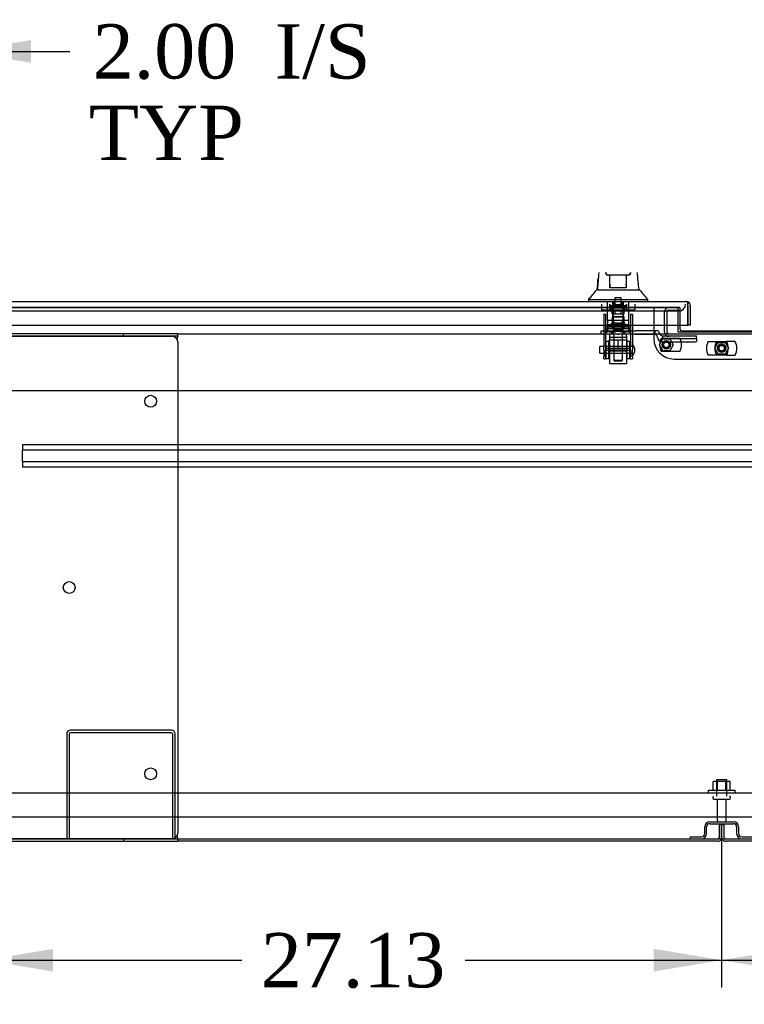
# Model space of a CAD drawing. Header units: inches. Extents: x 2 to 538, y -2 to 358.
# Tile 2 of 22: x 129 to 155, y 46 to 82. Entities that reach past the tile are written whole.
import ezdxf
from ezdxf.enums import TextEntityAlignment as Align
from ezdxf.lldxf.tags import DXFTag

# ---------------------------------------------------------------- set-up
doc = ezdxf.new("R2010")
doc.units = ezdxf.units.IN
doc.header["$MEASUREMENT"] = 0
for name, color, linetype in [('COM43134', 7, 'Continuous'), ('COM50669', 7, 'Continuous'), ('COM55602-4', 7, 'Continuous'), ('COM55738-23', 7, 'Continuous'), ('COM70098', 7, 'Continuous'), ('COM70112-6', 7, 'Continuous'), ('COM70113-6', 7, 'Continuous'), ('COM70218', 7, 'Continuous'), ('COM70220', 7, 'Continuous'), ('COM70740-2', 7, 'Continuous'), ('COM70838', 7, 'Continuous'), ('COM70839-4', 7, 'Continuous'), ('COM71186-1', 7, 'Continuous'), ('COM71193-3', 7, 'Continuous'), ('Default', 7, 'Continuous'), ('GSK86006', 7, 'Continuous'), ('HAN86294', 7, 'Continuous'), ('HAN86294_NUT', 7, 'Continuous'), ('HAN86294_SCREW', 7, 'Continuous'), ('HAN86294_WASHER', 7, 'Continuous'), ('HAN_NUT', 7, 'Continuous'), ('NTS166105', 7, 'Continuous'), ('NTS18147', 7, 'Continuous'), ('NTS86070', 7, 'Continuous'), ('ROL87452', 7, 'Continuous'), ('RVT17786', 7, 'Continuous'), ('RVT19000', 7, 'Continuous'), ('SCC180005', 7, 'Continuous'), ('SPC87322', 7, 'Continuous'), ('STD26089', 7, 'Continuous'), ('STD26122', 7, 'Continuous'), ('WAF25059', 7, 'Continuous'), ('WAF25376', 7, 'Continuous'), ('WAM30038', 7, 'Continuous')]:
    doc.layers.add(name, color=color, linetype=linetype)
doc.styles.add('SEACAD_Times_New_Roman', font='times.ttf')
tags = doc.linetypes.add('CENTER2', pattern=[1.125, 0.75, -0.125, 0.125, -0.125]).pattern_tags.tags
tags[10:11] = [DXFTag(74, 4), DXFTag(75, 0), DXFTag(340, '0'), DXFTag(46, 0.0), DXFTag(50, 0.0), DXFTag(44, 0.0), DXFTag(45, 0.0)]
tags[8:9] = [DXFTag(74, 4), DXFTag(75, 0), DXFTag(340, '0'), DXFTag(46, 0.0), DXFTag(50, 0.0), DXFTag(44, 0.0), DXFTag(45, 0.0)]
tags[6:7] = [DXFTag(74, 4), DXFTag(75, 0), DXFTag(340, '0'), DXFTag(46, 0.0), DXFTag(50, 0.0), DXFTag(44, 0.0), DXFTag(45, 0.0)]
tags[4:5] = [DXFTag(74, 4), DXFTag(75, 0), DXFTag(340, '0'), DXFTag(46, 0.0), DXFTag(50, 0.0), DXFTag(44, 0.0), DXFTag(45, 0.0)]
tags = doc.linetypes.add('HIDDEN2', pattern=[0.1875, 0.125, -0.0625]).pattern_tags.tags
tags[6:7] = [DXFTag(74, 4), DXFTag(75, 0), DXFTag(340, '0'), DXFTag(46, 0.0), DXFTag(50, 0.0), DXFTag(44, 0.0), DXFTag(45, 0.0)]
tags[4:5] = [DXFTag(74, 4), DXFTag(75, 0), DXFTag(340, '0'), DXFTag(46, 0.0), DXFTag(50, 0.0), DXFTag(44, 0.0), DXFTag(45, 0.0)]
doc.dimstyles.new('HAMMOND_(STH_-_540x360)', dxfattribs={"dimtxt": 2, "dimasz": 2.5, "dimexe": 1, "dimexo": 1, "dimgap": 0.5, "dimtad": 0, "dimtih": 1, "dimtoh": 1, "dimzin": 0, "dimdsep": 46, "dimtxsty": 'SEACAD_Times_New_Roman', "dimblk1": '_SE_FILLED', "dimblk2": '_SE_FILLED', "dimsah": 1, "dimcen": 1, "dimadec": 0, "dimazin": 0, "dimtfac": 0.8, "dimtofl": 0, "dimtmove": 0, "dimatfit": 3, "dimfxl": 1, "dimtolj": 1, "dimtzin": 0, "dimarcsym": 0})

# ---------------------------------------------------------------- blocks, each defined once
blk = doc.blocks.new('SEANNOT_GROUP2')
at = {"layer": 'Default', "color": 7, "linetype": 'CENTER2'}
blk.add_line((126.654, 68.413), (182.665, 68.413), dxfattribs=at)
blk = doc.blocks.new('SE1')
at = {"layer": 'COM43134', "color": 7, "linetype": 'HIDDEN2'}
for p, q in [((126.845, 53.602), (182.475, 53.602)), ((126.785, 52.727), (182.534, 52.727))]:
    blk.add_line(p, q, dxfattribs=at)
at = {"layer": 'COM50669', "color": 7, "linetype": 'HIDDEN2'}
for p, q in [((134.391, 55.915), (130.677, 55.915)), ((130.534, 55.772), (130.534, 51.915)), ((130.629, 55.772), (130.629, 51.915)), ((134.391, 55.82), (130.677, 55.82)), ((134.439, 51.915), (134.439, 55.772)), ((134.534, 51.915), (134.534, 55.772))]:
    blk.add_line(p, q, dxfattribs=at)
for centre, radius, start, end in [((130.677, 55.772), 0.143, 90, 180), ((134.391, 55.772), 0.143, 0, 90), ((130.677, 55.772), 0.048, 90, 180), ((134.391, 55.772), 0.048, 0, 90)]:
    blk.add_arc(centre, radius, start, end, dxfattribs=at)
at = {"layer": 'COM55602-4', "color": 7, "linetype": 'Continuous'}
for p, q in [((132.628, 70.508), (124.771, 70.508)), ((132.628, 70.413), (124.771, 70.413)), ((124.771, 70.413), (134.407, 70.413)), ((134.628, 70.508), (132.628, 70.508)), ((132.628, 70.413), (132.628, 70.508)), ((134.628, 70.413), (132.628, 70.413)), ((134.603, 70.293), (134.617, 70.365)), ((134.628, 70.413), (134.628, 70.508)), ((134.628, 70.403), (134.628, 70.413)), ((134.627, 70.193), (134.627, 52.135)), ((124.771, 51.915), (132.628, 51.915)), ((134.407, 51.915), (124.771, 51.915)), ((132.628, 51.915), (132.628, 51.82)), ((132.628, 51.915), (134.628, 51.915)), ((134.617, 51.963), (134.603, 52.035)), ((134.628, 51.915), (134.628, 51.925)), ((134.628, 51.915), (134.628, 51.82)), ((124.771, 51.82), (132.628, 51.82)), ((132.628, 51.82), (134.628, 51.82))]:
    blk.add_line(p, q, dxfattribs=at)
for centre in [(133.627, 68.023), (130.627, 61.164), (133.627, 54.305)]:
    blk.add_circle(centre, 0.218, dxfattribs=at)
for centre, radius, start, end in [((134.407, 70.193), 0.22, 0, 90), ((134.935, 70.296), 0.326, 160.716, 167.6742), ((134.407, 52.135), 0.22, 270, 0), ((134.935, 52.033), 0.326, 192.3258, 199.284)]:
    blk.add_arc(centre, radius, start, end, dxfattribs=at)
at = {"layer": 'COM55738-23', "color": 7, "linetype": 'HIDDEN2'}
for p, q in [((154.034, 52.103), (154.034, 52.353)), ((154.106, 52.103), (154.106, 52.353)), ((154.222, 52.54), (155.097, 52.54)), ((154.222, 52.468), (155.097, 52.468)), ((155.212, 52.353), (155.212, 52.103)), ((155.284, 52.353), (155.284, 52.103)), ((153.497, 51.987), (153.919, 51.987)), ((153.497, 51.987), (153.497, 51.915)), ((155.4, 51.987), (155.822, 51.987))]:
    blk.add_line(p, q, dxfattribs=at)
for centre, radius, start, end in [((154.222, 52.353), 0.188, 90, 180), ((154.222, 52.353), 0.116, 90, 180), ((155.097, 52.353), 0.188, 0, 90), ((155.097, 52.353), 0.115, 0, 90), ((153.919, 52.103), 0.188, 270, 0), ((153.919, 52.103), 0.116, 270, 0), ((155.4, 52.103), 0.188, 180, 270), ((155.4, 52.103), 0.116, 180, 270)]:
    blk.add_arc(centre, radius, start, end, dxfattribs=at)
at = {"layer": 'COM70098', "color": 7, "linetype": 'HIDDEN2'}
for p, q in [((152.159, 71.475), (152.159, 70.326)), ((153.122, 71.475), (153.042, 71.475)), ((153.122, 71.475), (153.122, 70.82)), ((152.909, 69.576), (156.409, 69.576))]:
    blk.add_line(p, q, dxfattribs=at)
at = {"layer": 'COM70098', "color": 7, "linetype": 'Continuous'}
for p, q in [((153.122, 70.82), (153.122, 70.678)), ((153.182, 70.618), (156.136, 70.618))]:
    blk.add_line(p, q, dxfattribs=at)
at = {"layer": 'COM70098', "color": 7, "linetype": 'HIDDEN2'}
for centre in [(152.622, 70.1), (154.659, 69.975)]:
    blk.add_circle(centre, 0.156, dxfattribs=at)
at = {"layer": 'COM70098', "color": 7, "linetype": 'Continuous'}
blk.add_arc((153.182, 70.678), 0.06, 180, 270, dxfattribs=at)
at = {"layer": 'COM70098', "color": 7, "linetype": 'HIDDEN2'}
blk.add_arc((152.909, 70.326), 0.75, 180, 270, dxfattribs=at)
at = {"layer": 'COM70112-6', "color": 7, "linetype": 'HIDDEN2'}
for p, q in [((153.042, 71.477), (126.003, 71.477)), ((153.042, 71.477), (153.042, 71.475)), ((153.042, 70.583), (153.042, 70.577)), ((153.042, 70.577), (156.276, 70.577))]:
    blk.add_line(p, q, dxfattribs=at)
at = {"layer": 'COM70113-6', "color": 7, "linetype": 'HIDDEN2'}
for p, q in [((126.003, 71.475), (153.042, 71.475)), ((153.042, 71.475), (153.042, 70.82))]:
    blk.add_line(p, q, dxfattribs=at)
at = {"layer": 'COM70113-6', "color": 7, "linetype": 'Continuous'}
for p, q in [((153.042, 70.82), (153.042, 70.583)), ((134.628, 70.508), (174.691, 70.508)), ((153.042, 70.583), (156.276, 70.583)), ((134.628, 51.915), (174.691, 51.915))]:
    blk.add_line(p, q, dxfattribs=at)
at = {"layer": 'COM70218', "color": 7, "linetype": 'HIDDEN2'}
for p, q in [((180.409, 66.413), (128.909, 66.413)), ((128.909, 66.413), (128.909, 66.37)), ((128.909, 66.37), (128.909, 66.268)), ((128.909, 66.268), (128.909, 66.225)), ((128.909, 65.788), (128.909, 66.225)), ((180.409, 66.225), (128.909, 66.225)), ((180.409, 65.788), (128.909, 65.788)), ((128.909, 65.788), (128.909, 65.745)), ((128.909, 65.745), (128.909, 65.643)), ((128.909, 65.643), (128.909, 65.6)), ((180.409, 65.6), (128.909, 65.6))]:
    blk.add_line(p, q, dxfattribs=at)
at = {"layer": 'COM70220', "color": 7, "linetype": 'HIDDEN2'}
for p, q in [((126.173, 71.35), (152.833, 71.35)), ((152.833, 71.35), (153.083, 71.35))]:
    blk.add_line(p, q, dxfattribs=at)
blk.add_arc((153.083, 71.6), 0.25, 270, 0, dxfattribs=at)
at = {"layer": 'COM70740-2', "color": 7, "linetype": 'HIDDEN2'}
for p, q in [((152.555, 70.568), (152.555, 71.32)), ((152.65, 70.568), (152.65, 71.32)), ((152.71, 71.38), (153.122, 71.38))]:
    blk.add_line(p, q, dxfattribs=at)
for centre, radius, start, end in [((152.71, 71.32), 0.155, 90, 180), ((152.71, 71.32), 0.06, 90, 180), ((152.71, 70.568), 0.155, 180, 270), ((152.71, 70.568), 0.06, 180, 270)]:
    blk.add_arc(centre, radius, start, end, dxfattribs=at)
at = {"layer": 'COM70838', "color": 7, "linetype": 'HIDDEN2'}
for p, q in [((150.221, 70.493), (150.221, 70.618)), ((150.221, 70.618), (150.346, 70.618)), ((150.346, 70.493), (150.221, 70.493)), ((150.346, 70.618), (151.401, 70.618)), ((150.828, 70.493), (150.346, 70.493)), ((151.401, 70.493), (150.863, 70.493)), ((151.401, 70.618), (151.49, 70.618)), ((151.49, 70.493), (151.401, 70.493)), ((152.203, 70.618), (151.49, 70.618)), ((151.49, 70.493), (152.176, 70.493)), ((152.301, 70.618), (152.203, 70.618)), ((152.203, 70.618), (152.203, 70.49)), ((152.293, 70.376), (152.293, 70.399)), ((152.361, 70.56), (152.361, 70.558)), ((152.486, 70.435), (152.486, 70.332)), ((152.486, 70.432), (153.731, 70.432)), ((152.486, 70.332), (153.606, 70.332)), ((153.731, 70.351), (153.731, 70.432)), ((153.731, 70.351), (153.731, 70.224)), ((152.486, 70.206), (153.606, 70.206))]:
    blk.add_line(p, q, dxfattribs=at)
for centre, radius, start, end in [((152.176, 70.376), 0.117, 76.4554, 90), ((152.176, 70.376), 0.117, 0, 76.4554), ((152.486, 70.399), 0.193, 180, 270), ((152.301, 70.558), 0.06, 0, 90), ((152.486, 70.56), 0.125, 180, 270)]:
    blk.add_arc(centre, radius, start, end, dxfattribs=at)
for centre, major_axis, start_param, end_param in [((153.606, 70.351), (-0.125, 0), 1.570796, 3.141593), ((153.606, 70.224), (0.125, 0), 4.712389, 6.283185)]:
    blk.add_ellipse(centre, major_axis=major_axis, ratio=0.145455, start_param=start_param, end_param=end_param, dxfattribs=at)
at = {"layer": 'COM70839-4', "color": 7, "linetype": 'HIDDEN2'}
for p, q in [((150.315, 71.224), (150.385, 71.224)), ((150.315, 71.215), (150.315, 71.224)), ((150.315, 71.215), (150.315, 70.084)), ((150.385, 71.224), (150.385, 71.215)), ((150.385, 71.215), (150.385, 70.084)), ((151.307, 71.224), (151.377, 71.224)), ((151.307, 71.215), (151.307, 71.224)), ((151.307, 71.215), (151.307, 70.084)), ((151.377, 71.224), (151.377, 71.215)), ((151.377, 71.215), (151.377, 70.084)), ((150.385, 70.763), (151.307, 70.763)), ((150.315, 69.921), (150.315, 70.084)), ((150.385, 70.084), (150.385, 69.921)), ((151.307, 69.969), (150.385, 69.969)), ((151.307, 69.921), (151.307, 70.084)), ((151.377, 70.084), (151.377, 69.921)), ((150.315, 69.921), (150.315, 69.661)), ((150.315, 69.584), (150.315, 69.661)), ((150.385, 69.661), (150.385, 69.921)), ((150.385, 69.904), (151.307, 69.904)), ((150.385, 69.661), (150.385, 69.584)), ((151.307, 69.921), (151.307, 69.661)), ((151.307, 69.584), (151.307, 69.661)), ((151.377, 69.661), (151.377, 69.921)), ((151.377, 69.661), (151.377, 69.584)), ((150.315, 69.584), (150.385, 69.584)), ((151.307, 69.584), (151.377, 69.584))]:
    blk.add_line(p, q, dxfattribs=at)
at = {"layer": 'COM71186-1', "color": 7, "linetype": 'HIDDEN2'}
for p, q in [((154.564, 52.445), (154.564, 51.963)), ((154.659, 52.445), (154.564, 52.445)), ((154.659, 52.445), (154.659, 51.963)), ((154.659, 51.963), (154.659, 52.445)), ((154.659, 52.445), (154.754, 52.445)), ((154.754, 51.963), (154.754, 52.445))]:
    blk.add_line(p, q, dxfattribs=at)
at = {"layer": 'COM71186-1', "color": 7, "linetype": 'Continuous'}
for p, q in [((154.516, 51.82), (134.628, 51.82)), ((174.691, 51.82), (154.802, 51.82))]:
    blk.add_line(p, q, dxfattribs=at)
at = {"layer": 'COM71186-1', "color": 7, "linetype": 'HIDDEN2'}
for centre, radius, start, end in [((154.516, 51.963), 0.048, 270, 0), ((154.516, 51.963), 0.143, 340.3871, 0), ((154.802, 51.963), 0.143, 180, 199.6129), ((154.802, 51.963), 0.048, 180, 270)]:
    blk.add_arc(centre, radius, start, end, dxfattribs=at)
at = {"layer": 'COM71186-1', "color": 7, "linetype": 'Continuous'}
for centre, start, end in [((154.516, 51.963), 270, 340.3871), ((154.802, 51.963), 199.6129, 270)]:
    blk.add_arc(centre, 0.143, start, end, dxfattribs=at)
at = {"layer": 'COM71193-3', "color": 7, "linetype": 'Continuous'}
for p, q in [((125.646, 71.695), (153.36, 71.695)), ((153.36, 71.695), (153.36, 71.695)), ((153.36, 71.695), (153.36, 71.695)), ((153.36, 71.695), (153.36, 71.695)), ((153.408, 71.615), (153.447, 71.666)), ((153.408, 71.552), (153.408, 71.666)), ((153.408, 71.552), (153.408, 71.615)), ((153.408, 71.552), (153.408, 71.552)), ((153.408, 71.552), (153.408, 70.82)), ((153.408, 70.82), (153.408, 71.552)), ((153.503, 71.552), (153.503, 70.82)), ((125.598, 70.82), (153.408, 70.82)), ((153.503, 70.82), (153.408, 70.82))]:
    blk.add_line(p, q, dxfattribs=at)
for start, end in [(89.9238, 90), (52.4964, 89.8439), (0, 52.4964)]:
    blk.add_arc((153.36, 71.552), 0.143, start, end, dxfattribs=at)
blk.add_open_spline([(153.408, 71.666), (153.4, 71.675), (153.392, 71.682), (153.38, 71.69), (153.376, 71.692), (153.368, 71.694), (153.364, 71.695), (153.36, 71.695)], degree=3, knots=[0, 0, 0, 0, 0.5, 0.5, 0.75, 0.75, 1, 1, 1, 1], dxfattribs=at)
at = {"layer": 'GSK86006', "color": 7, "linetype": 'HIDDEN2'}
for centre in [(152.622, 70.1), (154.659, 69.975)]:
    blk.add_circle(centre, 0.125, dxfattribs=at)
at = {"layer": 'HAN86294', "color": 7, "linetype": 'Continuous'}
for p, q in [((150.391, 72.76), (150.391, 72.764)), ((150.391, 72.73), (150.391, 72.76)), ((150.481, 72.67), (150.451, 72.67)), ((151.211, 72.67), (150.481, 72.67)), ((150.546, 72.239), (150.546, 72.67)), ((151.146, 72.67), (151.146, 72.239)), ((151.241, 72.67), (151.211, 72.67)), ((151.301, 72.764), (151.301, 72.76)), ((151.301, 72.76), (151.301, 72.73)), ((150.546, 72.199), (150.546, 72.239)), ((150.761, 72.195), (150.576, 72.195)), ((150.931, 72.195), (150.761, 72.195)), ((151.116, 72.195), (150.931, 72.195)), ((151.146, 72.239), (151.146, 72.199)), ((150.082, 72.13), (150.266, 72.13)), ((150.266, 72.13), (150.379, 72.13)), ((150.379, 72.13), (150.587, 72.13)), ((150.587, 72.13), (150.655, 72.13)), ((150.655, 72.13), (150.746, 72.13)), ((150.746, 72.13), (150.787, 72.13)), ((150.787, 72.13), (150.905, 72.13)), ((150.905, 72.13), (151.203, 72.13)), ((151.203, 72.13), (151.312, 72.13)), ((151.312, 72.13), (151.618, 72.13)), ((149.756, 71.778), (149.756, 71.695)), ((149.756, 71.775), (150.107, 71.775)), ((150.107, 71.775), (150.34, 71.775)), ((150.34, 71.775), (150.787, 71.775)), ((150.787, 71.775), (150.905, 71.775)), ((150.905, 71.775), (150.956, 71.775)), ((150.956, 71.775), (151.104, 71.775)), ((151.104, 71.775), (151.584, 71.775)), ((151.584, 71.775), (151.936, 71.775)), ((151.936, 71.695), (151.936, 71.778))]:
    blk.add_line(p, q, dxfattribs=at)
at = {"layer": 'HAN86294', "color": 7, "linetype": 'HIDDEN2'}
for p, q in [((150.45, 70.993), (150.45, 71.695)), ((150.646, 70.993), (150.646, 71.695)), ((150.683, 71.695), (150.683, 71.57)), ((151.008, 71.57), (150.683, 71.57)), ((151.008, 71.57), (151.008, 71.695)), ((151.045, 70.993), (151.045, 71.695)), ((151.241, 70.993), (151.241, 71.695)), ((150.646, 70.993), (150.45, 70.993)), ((151.045, 70.993), (150.646, 70.993)), ((150.686, 70.868), (150.686, 70.993)), ((150.846, 70.868), (150.686, 70.868)), ((151.006, 70.868), (150.846, 70.868)), ((151.006, 70.868), (151.006, 70.993)), ((151.241, 70.993), (151.045, 70.993)), ((150.686, 70.493), (150.686, 69.533)), ((151.006, 69.533), (151.006, 70.493)), ((150.686, 69.533), (151.006, 69.533)), ((150.686, 69.533), (150.716, 69.503)), ((150.976, 69.503), (150.716, 69.503)), ((150.976, 69.503), (151.006, 69.533))]:
    blk.add_line(p, q, dxfattribs=at)
at = {"layer": 'HAN86294', "color": 7, "linetype": 'Continuous'}
for centre, radius, start, end in [((165.981, 71.133), 15.93, 174.1217, 176.4108), ((150.481, 72.76), 0.09, 180, 270), ((150.451, 72.73), 0.06, 180, 270), ((151.211, 72.76), 0.09, 270, 0), ((151.241, 72.73), 0.06, 270, 0), ((89.591, 66.086), 62.32, 5.56591, 6.15208), ((145.964, 75.407), 5.251, 316.2334, 321.3827), ((164.051, 82.319), 16.062, 219.3746, 221.0327)]:
    blk.add_arc(centre, radius, start, end, dxfattribs=at)
blk.add_open_spline([(150.07, 72.13), (150.085, 72.273), (150.1, 72.416), (150.115, 72.558)], degree=3, dxfattribs=at)
for points, knots in [([(150.546, 72.239), (150.546, 72.245), (150.547, 72.251), (150.551, 72.264), (150.553, 72.271), (150.562, 72.292), (150.569, 72.306), (150.576, 72.32)], [0, 0, 0, 0, 0.25, 0.25, 0.5, 0.5, 1, 1, 1, 1]), ([(150.576, 72.195), (150.572, 72.195), (150.568, 72.195), (150.561, 72.195), (150.557, 72.195), (150.552, 72.196), (150.549, 72.196), (150.547, 72.197), (150.546, 72.198), (150.546, 72.199)], [0, 0, 0, 0, 0.25, 0.25, 0.5, 0.5, 0.75, 0.75, 1, 1, 1, 1]), ([(151.116, 72.32), (151.123, 72.306), (151.13, 72.292), (151.138, 72.271), (151.141, 72.264), (151.144, 72.251), (151.146, 72.245), (151.146, 72.239)], [0, 0, 0, 0, 0.5, 0.5, 0.75, 0.75, 1, 1, 1, 1]), ([(151.146, 72.199), (151.146, 72.198), (151.145, 72.197), (151.142, 72.196), (151.14, 72.196), (151.132, 72.195), (151.124, 72.195), (151.116, 72.195)], [0, 0, 0, 0, 0.25, 0.25, 0.5, 0.5, 1, 1, 1, 1])]:
    blk.add_open_spline(points, degree=3, knots=knots, dxfattribs=at)
at = {"layer": 'HAN86294_NUT', "color": 7, "linetype": 'HIDDEN2'}
for p, q in [((150.846, 70.276), (150.513, 70.276)), ((150.513, 69.951), (150.513, 70.276)), ((151.178, 70.276), (150.846, 70.276)), ((150.846, 69.951), (150.846, 70.276)), ((151.178, 69.951), (151.178, 70.276)), ((150.68, 69.951), (150.513, 69.951)), ((150.513, 69.951), (150.513, 69.901)), ((151.148, 69.871), (150.543, 69.871)), ((150.846, 69.951), (150.68, 69.951)), ((151.012, 69.951), (150.846, 69.951)), ((151.178, 69.951), (151.012, 69.951)), ((151.178, 69.901), (151.178, 69.951))]:
    blk.add_line(p, q, dxfattribs=at)
for centre, start, end in [((150.543, 69.901), 180, 270), ((151.148, 69.901), 270, 0)]:
    blk.add_arc(centre, 0.03, start, end, dxfattribs=at)
at = {"layer": 'HAN86294_SCREW', "color": 7, "linetype": 'HIDDEN2'}
for p, q in [((150.962, 71.825), (150.73, 71.825)), ((150.73, 71.825), (150.73, 71.45)), ((150.962, 71.45), (150.962, 71.825)), ((151.108, 71.45), (150.583, 71.45)), ((150.583, 71.45), (150.583, 71.38)), ((151.108, 71.38), (151.108, 71.45)), ((151.108, 71.38), (150.583, 71.38)), ((150.623, 71.243), (150.623, 71.38)), ((150.623, 71.243), (150.735, 71.243)), ((150.735, 71.243), (150.735, 71.38)), ((150.735, 71.243), (150.957, 71.243)), ((150.957, 71.243), (150.957, 71.38)), ((150.957, 71.243), (151.068, 71.243)), ((151.068, 71.243), (151.068, 71.38))]:
    blk.add_line(p, q, dxfattribs=at)
at = {"layer": 'HAN86294_WASHER', "color": 7, "linetype": 'HIDDEN2'}
for p, q in [((150.534, 71.6), (150.534, 71.54)), ((151.157, 71.54), (150.534, 71.54)), ((150.534, 71.54), (150.534, 71.48)), ((150.534, 71.54), (151.157, 71.54)), ((151.157, 71.48), (150.534, 71.48)), ((151.157, 71.54), (151.157, 71.6)), ((151.157, 71.48), (151.157, 71.54))]:
    blk.add_line(p, q, dxfattribs=at)
at = {"layer": 'HAN_NUT', "color": 7, "linetype": 'HIDDEN2'}
for p, q in [((150.234, 71.6), (150.234, 71.385)), ((150.54, 71.6), (150.54, 71.385)), ((151.152, 71.6), (151.152, 71.385)), ((151.458, 71.6), (151.458, 71.385)), ((150.234, 71.385), (150.54, 71.385)), ((150.54, 71.385), (151.152, 71.385)), ((151.152, 71.385), (151.458, 71.385))]:
    blk.add_line(p, q, dxfattribs=at)
at = {"layer": 'NTS166105', "color": 7, "linetype": 'HIDDEN2'}
for p, q in [((154.505, 54.018), (154.343, 54.018)), ((154.343, 53.698), (154.343, 54.018)), ((154.814, 54.018), (154.505, 54.018)), ((154.505, 53.698), (154.505, 54.018)), ((154.975, 54.018), (154.814, 54.018)), ((154.814, 53.698), (154.814, 54.018)), ((154.975, 53.698), (154.975, 54.018))]:
    blk.add_line(p, q, dxfattribs=at)
at = {"layer": 'NTS18147', "color": 7, "linetype": 'HIDDEN2'}
for p, q in [((150.626, 71.13), (151.066, 71.13)), ((150.626, 71.13), (150.626, 70.692)), ((151.066, 71.13), (150.626, 71.13)), ((150.626, 71.13), (150.626, 71.13)), ((151.066, 70.692), (151.066, 71.13)), ((151.066, 71.13), (151.066, 71.13)), ((150.451, 70.692), (150.383, 70.692)), ((150.383, 70.692), (150.383, 70.629)), ((150.451, 70.692), (150.383, 70.692)), ((150.383, 70.692), (150.383, 70.692)), ((150.778, 70.692), (150.451, 70.692)), ((150.451, 70.629), (150.451, 70.692)), ((150.778, 70.692), (150.451, 70.692)), ((150.451, 70.692), (150.451, 70.692)), ((150.914, 70.692), (150.778, 70.692)), ((150.778, 70.692), (150.778, 70.629)), ((150.914, 70.692), (150.778, 70.692)), ((150.778, 70.692), (150.778, 70.692)), ((151.241, 70.692), (150.914, 70.692)), ((150.914, 70.629), (150.914, 70.692)), ((151.241, 70.692), (150.914, 70.692)), ((150.914, 70.692), (150.914, 70.692)), ((151.309, 70.692), (151.241, 70.692)), ((151.241, 70.692), (151.241, 70.629)), ((151.309, 70.692), (151.241, 70.692)), ((151.241, 70.692), (151.241, 70.692)), ((151.309, 70.629), (151.309, 70.692)), ((151.309, 70.692), (151.309, 70.692)), ((150.383, 70.629), (150.451, 70.629)), ((150.383, 70.629), (150.383, 70.567)), ((150.383, 70.629), (150.451, 70.629)), ((150.383, 70.567), (150.446, 70.567)), ((150.383, 70.567), (150.446, 70.567)), ((150.446, 70.629), (150.446, 70.567)), ((150.614, 70.567), (150.646, 70.567)), ((150.614, 70.567), (150.646, 70.567)), ((150.778, 70.629), (150.914, 70.629)), ((150.778, 70.629), (150.914, 70.629)), ((151.046, 70.567), (151.077, 70.567)), ((151.046, 70.567), (151.077, 70.567)), ((151.241, 70.629), (151.309, 70.629)), ((151.241, 70.629), (151.309, 70.629)), ((151.246, 70.567), (151.246, 70.629)), ((151.246, 70.567), (151.309, 70.567)), ((151.246, 70.567), (151.309, 70.567)), ((151.309, 70.567), (151.309, 70.629))]:
    blk.add_line(p, q, dxfattribs=at)
for centre, start_param, end_param in [((150.614, 70.886), 2.506883, 3.776302), ((150.614, 70.886), 2.506883, 3.776302), ((150.646, 70.886), 3.141593, 3.776302), ((150.646, 70.886), 3.141593, 3.776302), ((151.046, 70.886), 2.506883, 3.141593), ((151.046, 70.886), 2.506883, 3.141593), ((151.077, 70.886), 2.506883, 3.776302), ((151.077, 70.886), 2.506883, 3.776302)]:
    blk.add_ellipse(centre, major_axis=(0, 0.318), ratio=0.866025, start_param=start_param, end_param=end_param, dxfattribs=at)
at = {"layer": 'NTS86070', "color": 7, "linetype": 'HIDDEN2'}
for p, q in [((152.439, 70.35), (153.115, 70.35)), ((154.166, 70.225), (154.842, 70.225)), ((155.152, 70.225), (154.842, 70.225)), ((153.115, 69.85), (152.439, 69.85)), ((154.842, 69.725), (154.166, 69.725)), ((154.842, 69.725), (155.152, 69.725))]:
    blk.add_line(p, q, dxfattribs=at)
for centre in [(152.622, 70.1), (154.659, 69.975)]:
    blk.add_circle(centre, 0.101, dxfattribs=at)
for centre, start, end in [((152.872, 70.1), 150, 210), ((152.682, 70.1), 330, 30), ((154.599, 69.975), 150, 210), ((154.909, 69.975), 150, 210), ((154.409, 69.975), 330, 30), ((154.719, 69.975), 330, 30)]:
    blk.add_arc(centre, 0.5, start, end, dxfattribs=at)
at = {"layer": 'ROL87452', "color": 7, "linetype": 'HIDDEN2'}
for p, q in [((150.533, 70.413), (150.533, 69.413)), ((151.158, 70.413), (151.158, 69.413)), ((150.533, 69.413), (151.158, 69.413))]:
    blk.add_line(p, q, dxfattribs=at)
at = {"layer": 'RVT17786', "color": 7, "linetype": 'HIDDEN2'}
for p, q in [((150.167, 69.788), (150.167, 70.038)), ((151.377, 70.038), (150.167, 70.038)), ((150.167, 69.788), (151.377, 69.788))]:
    blk.add_line(p, q, dxfattribs=at)
blk.add_arc((151.144, 69.913), 0.318, 317.1291, 42.8709, dxfattribs=at)
at = {"layer": 'RVT19000', "color": 7, "linetype": 'HIDDEN2'}
for p, q in [((150.705, 70.83), (150.986, 70.83)), ((150.705, 70.83), (150.705, 70.618)), ((150.986, 70.618), (150.986, 70.83)), ((150.533, 70.493), (150.533, 70.413)), ((150.533, 70.38), (151.158, 70.38)), ((150.651, 70.618), (150.651, 70.493)), ((150.828, 70.493), (150.863, 70.493)), ((151.041, 70.493), (151.041, 70.618)), ((151.158, 70.413), (151.158, 70.493))]:
    blk.add_line(p, q, dxfattribs=at)
at = {"layer": 'SCC180005', "color": 7, "linetype": 'HIDDEN2'}
for p, q in [((152.373, 70.1), (152.498, 70.316)), ((152.498, 69.884), (152.373, 70.1)), ((152.498, 70.316), (152.747, 70.316)), ((152.747, 70.316), (152.872, 70.1)), ((152.872, 70.1), (152.747, 69.884)), ((154.41, 69.975), (154.535, 70.191)), ((154.535, 69.759), (154.41, 69.975)), ((154.535, 70.191), (154.784, 70.191)), ((154.784, 70.191), (154.909, 69.975)), ((154.909, 69.975), (154.784, 69.759)), ((152.747, 69.884), (152.498, 69.884)), ((154.784, 69.759), (154.535, 69.759))]:
    blk.add_line(p, q, dxfattribs=at)
for centre in [(152.622, 70.1), (154.659, 69.975)]:
    blk.add_circle(centre, 0.123, dxfattribs=at)
at = {"layer": 'SPC87322', "color": 7, "linetype": 'HIDDEN2'}
for p, q in [((150.453, 70.993), (150.453, 70.618)), ((151.238, 70.618), (151.238, 70.993)), ((150.608, 70.493), (150.608, 70.618)), ((150.618, 70.493), (150.618, 70.618)), ((151.073, 70.493), (151.073, 70.618)), ((151.083, 70.493), (151.083, 70.618))]:
    blk.add_line(p, q, dxfattribs=at)
at = {"layer": 'STD26089', "color": 7, "linetype": 'HIDDEN2'}
for p, q in [((154.472, 54.102), (154.847, 54.102)), ((154.472, 54.102), (154.472, 53.477)), ((154.847, 53.477), (154.847, 54.102)), ((154.334, 53.447), (154.334, 53.407)), ((154.364, 53.377), (154.954, 53.377)), ((154.493, 53.377), (154.493, 52.6)), ((154.825, 52.6), (154.825, 53.377)), ((154.984, 53.407), (154.984, 53.447))]:
    blk.add_line(p, q, dxfattribs=at)
for centre, radius, start, end in [((154.364, 53.447), 0.03, 90, 180), ((154.364, 53.407), 0.03, 180, 270), ((154.954, 53.447), 0.03, 0, 90), ((154.954, 53.407), 0.03, 270, 0), ((154.553, 52.6), 0.06, 180, 270), ((154.765, 52.6), 0.06, 270, 0)]:
    blk.add_arc(centre, radius, start, end, dxfattribs=at)
at = {"layer": 'STD26122', "color": 7, "linetype": 'HIDDEN2'}
for p, q in [((150.661, 71.6), (150.661, 70.635)), ((151.031, 70.635), (151.031, 71.6)), ((151.031, 70.635), (150.661, 70.635)), ((150.661, 70.635), (150.696, 70.6)), ((150.696, 70.6), (150.996, 70.6)), ((150.996, 70.6), (151.031, 70.635))]:
    blk.add_line(p, q, dxfattribs=at)
at = {"layer": 'WAF25059', "color": 7, "linetype": 'HIDDEN2'}
for p, q in [((154.159, 53.698), (155.159, 53.698)), ((154.159, 53.698), (154.159, 53.602)), ((155.159, 53.602), (155.159, 53.698))]:
    blk.add_line(p, q, dxfattribs=at)
at = {"layer": 'WAF25376', "color": 7, "linetype": 'HIDDEN2'}
for p, q in [((150.409, 69.598), (150.409, 70.228)), ((150.509, 70.228), (150.409, 70.228)), ((150.509, 69.598), (150.509, 70.228)), ((151.183, 69.598), (151.183, 70.228)), ((151.283, 70.228), (151.183, 70.228)), ((151.283, 69.598), (151.283, 70.228)), ((150.409, 69.598), (150.509, 69.598)), ((151.183, 69.598), (151.283, 69.598))]:
    blk.add_line(p, q, dxfattribs=at)
at = {"layer": 'WAM30038', "color": 7, "linetype": 'HIDDEN2'}
for p, q in [((151.221, 70.841), (150.471, 70.841)), ((150.471, 70.841), (150.471, 70.817)), ((150.471, 70.841), (151.221, 70.841)), ((150.471, 70.841), (150.471, 70.841)), ((151.221, 70.817), (150.471, 70.817)), ((150.471, 70.817), (151.221, 70.817)), ((150.617, 70.905), (150.672, 70.905)), ((150.617, 70.905), (150.672, 70.905)), ((150.672, 70.905), (150.644, 70.86)), ((150.672, 70.905), (150.644, 70.86)), ((150.66, 70.851), (150.685, 70.889)), ((150.668, 70.86), (150.697, 70.905)), ((150.668, 70.86), (150.697, 70.905)), ((150.685, 70.889), (150.672, 70.905)), ((150.685, 70.889), (150.672, 70.905)), ((150.685, 70.889), (150.685, 70.889)), ((150.697, 70.905), (150.828, 70.905)), ((150.697, 70.905), (150.828, 70.905)), ((150.828, 70.905), (150.828, 70.86)), ((150.863, 70.905), (150.995, 70.905)), ((150.863, 70.86), (150.863, 70.905)), ((150.863, 70.905), (150.995, 70.905)), ((150.995, 70.905), (151.023, 70.86)), ((150.995, 70.905), (151.023, 70.86)), ((151.02, 70.905), (151.007, 70.889)), ((151.02, 70.905), (151.007, 70.889)), ((151.007, 70.889), (151.031, 70.85)), ((151.007, 70.889), (151.007, 70.889)), ((151.02, 70.905), (151.074, 70.905)), ((151.048, 70.86), (151.02, 70.905)), ((151.02, 70.905), (151.074, 70.905)), ((151.048, 70.86), (151.02, 70.905)), ((151.221, 70.817), (151.221, 70.841)), ((151.221, 70.841), (151.221, 70.841))]:
    blk.add_line(p, q, dxfattribs=at)
for centre, radius, start, end in [((149.94, 71.429), 0.854, 316.5547, 318.2901), ((150.846, 70.859), 0.0182, 177.1609, 267.9942), ((150.845, 70.859), 0.0181, 271.7718, 3.073), ((151.749, 71.426), 0.85, 221.7058, 223.4493)]:
    blk.add_arc(centre, radius, start, end, dxfattribs=at)
for points, knots in [([(150.577, 70.86), (150.579, 70.863), (150.581, 70.865), (150.583, 70.867), (150.595, 70.88), (150.606, 70.892), (150.617, 70.905)], [0, 0, 0, 0, 0.141448, 0.141448, 0.141448, 1, 1, 1, 1]), ([(150.644, 70.86), (150.642, 70.858), (150.641, 70.856), (150.639, 70.852), (150.639, 70.85), (150.639, 70.848), (150.639, 70.847), (150.639, 70.847)], [0, 0, 0, 0, 0.25, 0.25, 0.5, 0.5, 0.5626015, 0.5626015, 0.5626015, 0.5626015]), ([(150.644, 70.841), (150.646, 70.841), (150.648, 70.842), (150.653, 70.845), (150.656, 70.846), (150.662, 70.852), (150.666, 70.856), (150.668, 70.86)], [0, 0, 0, 0, 0.25, 0.25, 0.5, 0.5, 1, 1, 1, 1]), ([(151.023, 70.86), (151.024, 70.858), (151.026, 70.856), (151.03, 70.852), (151.032, 70.85), (151.036, 70.846), (151.038, 70.845), (151.043, 70.842), (151.046, 70.841), (151.048, 70.841)], [0, 0, 0, 0, 0.25, 0.25, 0.5, 0.5, 0.75, 0.75, 1, 1, 1, 1]), ([(151.053, 70.847), (151.053, 70.847), (151.053, 70.848), (151.052, 70.852), (151.051, 70.856), (151.048, 70.86)], [0.4389304, 0.4389304, 0.4389304, 0.4389304, 0.5, 0.5, 1, 1, 1, 1]), ([(151.074, 70.905), (151.085, 70.892), (151.097, 70.88), (151.108, 70.867), (151.11, 70.865), (151.112, 70.863), (151.114, 70.86)], [0, 0, 0, 0, 0.858552, 0.858552, 0.858552, 1, 1, 1, 1])]:
    blk.add_open_spline(points, degree=3, knots=knots, dxfattribs=at)
blk = doc.blocks.new('DMBLK3716')
at = {"layer": 'Default', "linetype": 'Continuous'}
for points in [[(130.034, 47.027), (130.034, 47.861), (127.534, 47.444)], [(152.159, 47.027), (154.659, 47.444), (152.159, 47.861)]]:
    blk.add_hatch(color=7, dxfattribs=at).paths.add_polyline_path(points)
at = {"layer": 'Default', "color": 7, "linetype": 'Continuous'}
for p, q in [((154.659, 52.377), (154.659, 46.444)), ((127.534, 51.468), (127.534, 46.444)), ((127.534, 47.444), (136.984, 47.444)), ((145.209, 47.444), (154.659, 47.444))]:
    blk.add_line(p, q, dxfattribs=at)
at = {"layer": 'Default', "color": 7, "linetype": 'Continuous', "style": 'SEACAD_Times_New_Roman'}
blk.add_text('27.13', height=2, dxfattribs=at).set_placement((137.684, 48.444), align=Align.TOP_LEFT)
blk = doc.blocks.new('_SE_FILLED')
at = {"color": 0}
blk.add_line((0, 0), (-1, 0), dxfattribs=at)
blk.add_solid([(0, 0), (-1, -0.1665), (-1, 0.1665), (0, 0)], dxfattribs=at)
blk = doc.blocks.new('DMBLK3717')
at = {"layer": 'Default', "linetype": 'Continuous'}
for points in [[(157.159, 47.027), (157.159, 47.861), (154.659, 47.444)], [(179.285, 47.027), (181.785, 47.444), (179.285, 47.861)]]:
    blk.add_hatch(color=7, dxfattribs=at).paths.add_polyline_path(points)
at = {"layer": 'Default', "color": 7, "linetype": 'Continuous'}
for p, q in [((154.659, 52.377), (154.659, 46.444)), ((181.785, 52.377), (181.785, 46.444)), ((154.659, 47.444), (164.11, 47.444)), ((172.334, 47.444), (181.785, 47.444))]:
    blk.add_line(p, q, dxfattribs=at)
at = {"layer": 'Default', "color": 7, "linetype": 'Continuous', "style": 'SEACAD_Times_New_Roman'}
blk.add_text('27.13', height=2, dxfattribs=at).set_placement((164.81, 48.444), align=Align.TOP_LEFT)
blk = doc.blocks.new('DMBLK3722')
at = {"layer": 'Default', "linetype": 'Continuous'}
for points in [[(122.223, 81.321), (122.223, 80.488), (124.723, 80.905)], [(129.223, 81.321), (126.723, 80.905), (129.223, 80.488)]]:
    blk.add_hatch(color=7, dxfattribs=at).paths.add_polyline_path(points)
at = {"layer": 'Default', "color": 7, "linetype": 'Continuous'}
for p, q in [((124.723, 71.508), (124.723, 81.905)), ((126.723, 69.413), (126.723, 81.905)), ((119.723, 80.905), (124.723, 80.905)), ((126.723, 80.905), (129.651, 80.905)), ((129.651, 80.905), (130.651, 80.905))]:
    blk.add_line(p, q, dxfattribs=at)
at = {"layer": 'Default', "color": 7, "linetype": 'Continuous', "style": 'SEACAD_Times_New_Roman'}
for s, p in [('2.00', (131.494, 81.905)), ('I/S', (138.202, 81.905)), ('TYP', (131.351, 78.905))]:
    blk.add_text(s, height=2, dxfattribs=at).set_placement(p, align=Align.TOP_LEFT)

msp = doc.modelspace()

# ---------------------------------------------------------------- block references
at = {"layer": 'Default'}
for name in ['SE1', 'SEANNOT_GROUP2']:
    msp.add_blockref(name, (0, 0), dxfattribs=at)

# ---------------------------------------------------------------- dimensions: what is measured, and where the dimension line sits
at = {"layer": 'Default', "color": 7, "linetype": 'Continuous'}
dim = msp.add_linear_dim(base=(126.723, 80.905), p1=(124.723, 70.365), p2=(126.723, 68.413), text='\\A1;<> I/S\\PTYP', dimstyle='HAMMOND_(STH_-_540x360)', override={"dimtmove": 1}, dxfattribs=at)
dim.commit()
dim.dimension.update_dxf_attribs({"geometry": 'DMBLK3722', "text_midpoint": (130.651, 80.905), "dimtype": 160})
dim = msp.add_linear_dim(base=(154.6593, 47.4439), p1=(127.534, 52.4681), p2=(154.6593, 53.3771), text='\\A1;<>', dimstyle='HAMMOND_(STH_-_540x360)', dxfattribs=at)
dim.commit()
dim.dimension.update_dxf_attribs({"geometry": 'DMBLK3716', "text_midpoint": (141.0966, 47.4439), "dimtype": 160})
dim = msp.add_linear_dim(base=(154.659, 47.444), p1=(154.659, 53.377), p2=(181.785, 53.377), angle=0, text='\\A1;<>', dimstyle='HAMMOND_(STH_-_540x360)', dxfattribs=at)
dim.commit()
dim.dimension.update_dxf_attribs({"geometry": 'DMBLK3717', "text_midpoint": (168.222, 47.444), "dimtype": 161})

doc.saveas('drawing.dxf')
